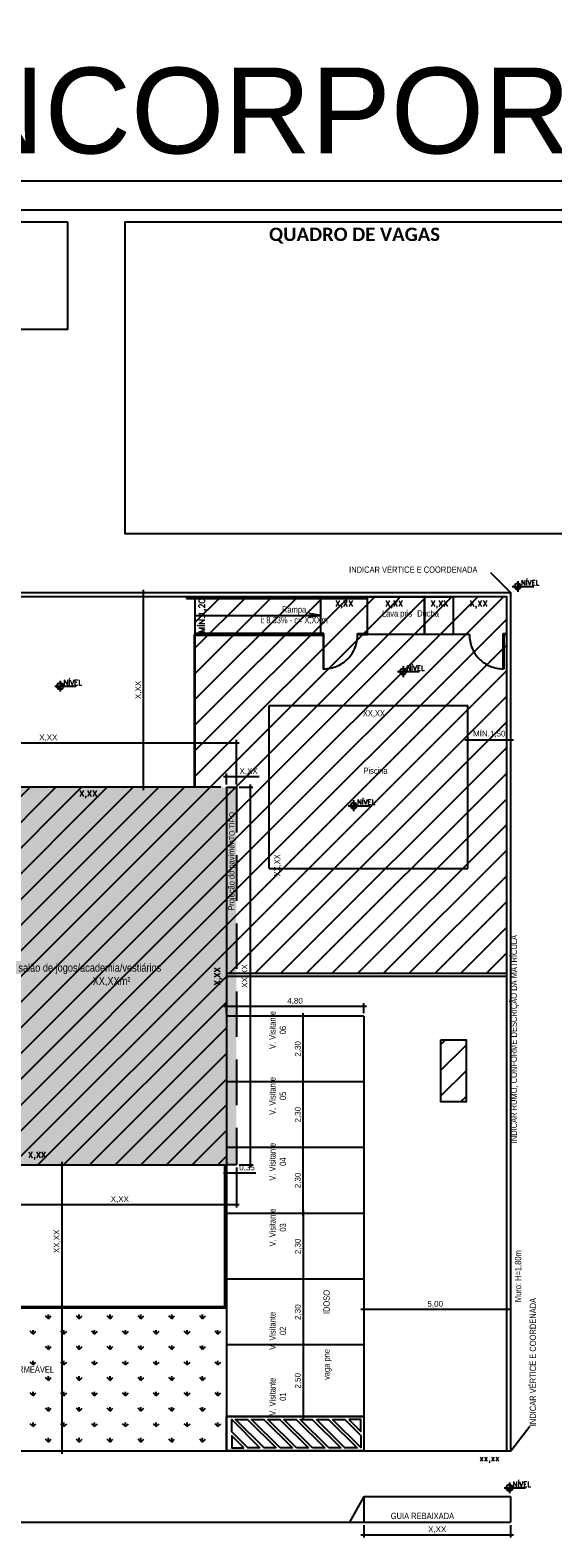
# Model space of a CAD drawing. Header units: millimetres. Extents: x -111 to 66, y -121 to 191.
# Tile 28 of 43: x -31 to -12, y 39 to 92. Entities that reach past the tile are written whole.
import ezdxf
from ezdxf.enums import TextEntityAlignment as Align

# ---------------------------------------------------------------- set-up
doc = ezdxf.new("R2010")
doc.units = ezdxf.units.MM
doc.linetypes.add('HIDDEN2', pattern=[4.7625, 3.175, -1.5875])
for name, color, linetype in [('1', 1, 'Continuous'), ('2', 2, 'Continuous'), ('_CONSTR_PRINC', 5, 'Continuous'), ('_COTAS_EXT', 1, 'Continuous'), ('AR-HTC', 10, 'Continuous'), ('Texto', 1, 'Continuous')]:
    doc.layers.add(name, color=color, linetype=linetype)
doc.styles.add('Arial', font='arial.ttf')
doc.styles.add('ROMANS', font='romans')
doc.styles.get("Standard").update_dxf_attribs({"font": 'txt.shx'})
doc.styles.add('Technic', font='techl___.ttf')
doc.dimstyles.new('_LINHA CHAMADA', dxfattribs={"dimtxt": 0.2, "dimasz": 0.06, "dimexe": 0.1, "dimexo": 0.1, "dimgap": 0.05, "dimtad": 1, "dimzin": 1, "dimtxsty": 'Arial', "dimblk": 'OBLIQUE', "dimcen": 2.5, "dimdle": 0.1, "dimclrd": 256, "dimclre": 256, "dimclrt": 2, "dimadec": 0, "dimazin": 0, "dimtfac": 1, "dimtmove": 0, "dimatfit": 3, "dimfxl": 1, "dimarcsym": 0})
doc.dimstyles.new('SEM LINHA CHAMADA', dxfattribs={"dimtxt": 0.21, "dimasz": 0.06, "dimexe": 0.05, "dimexo": 0.05, "dimgap": 0.01, "dimtad": 1, "dimzin": 1, "dimtxsty": 'Standard', "dimblk": 'OBLIQUE', "dimcen": 2.5, "dimdle": 0.05, "dimse1": 1, "dimse2": 1, "dimsd1": 1, "dimsd2": 1, "dimclrd": 256, "dimclre": 256, "dimclrt": 2, "dimadec": 0, "dimazin": 0, "dimtfac": 1, "dimtmove": 0, "dimatfit": 3, "dimfxl": 1, "dimarcsym": 0})
pattern_1 = [(45, (-658.7846, -471.87175), (-0.4490128, 0.4490128), [])]

# ---------------------------------------------------------------- blocks, each defined once
blk = doc.blocks.new('*D88')
at = {"layer": 'Defpoints', "color": 0}
for p in [(-59.568, 72.405), (-13.678, 72.495), (-13.678, 72.405)]:
    blk.add_point(p, dxfattribs=at)
at = {"layer": '_COTAS_EXT', "color": 2, "insert": (-59.025, 72.628), "char_height": 0.21, "attachment_point": 5}
blk.add_mtext('XX,XX', dxfattribs=at)
blk = doc.blocks.new('_OBLIQUE')
at = {"color": 0, "linetype": 'ByBlock'}
blk.add_line((-0.5, -0.5), (0.5, 0.5), dxfattribs=at)
blk = doc.blocks.new('*D90')
at = {"layer": 'Defpoints', "color": 0}
for p in [(-59.716, 42.39), (-13.829, 42.39), (-59.716, 41.965)]:
    blk.add_point(p, dxfattribs=at)
at = {"layer": '_COTAS_EXT', "color": 2, "insert": (-14.574, 42.097), "char_height": 0.21, "attachment_point": 5}
blk.add_mtext('xx,xx', dxfattribs=at)
blk = doc.blocks.new('*D96')
at = {"layer": '_COTAS_EXT', "lineweight": -2}
for p, q in [((-18.966, 39.79), (-18.966, 39.358)), ((-13.829, 39.79), (-13.829, 39.358)), ((-19.066, 39.458), (-13.729, 39.458))]:
    blk.add_line(p, q, dxfattribs=at)
at = {"layer": 'Defpoints', "color": 0}
for p in [(-18.966, 39.89), (-13.829, 39.89), (-13.829, 39.458)]:
    blk.add_point(p, dxfattribs=at)
at = {"layer": '_COTAS_EXT', "lineweight": -2, "xscale": 0.06, "yscale": 0.06, "zscale": 0.06, "rotation": 180}
blk.add_blockref('_OBLIQUE', (-18.966, 39.458), dxfattribs=at)
at = {"layer": '_COTAS_EXT', "lineweight": -2, "xscale": 0.06, "yscale": 0.06, "zscale": 0.06}
blk.add_blockref('_OBLIQUE', (-13.829, 39.458), dxfattribs=at)
at = {"layer": '_COTAS_EXT', "color": 2, "insert": (-16.397, 39.628), "char_height": 0.2, "attachment_point": 5, "style": 'Arial'}
blk.add_mtext('X,XX', dxfattribs=at)
blk = doc.blocks.new('*D108')
at = {"layer": '_COTAS_EXT', "lineweight": -2}
for p, q in [((-29.605, 52.39), (-29.615, 52.39)), ((-29.515, 52.49), (-29.515, 42.29)), ((-29.605, 42.39), (-29.615, 42.39))]:
    blk.add_line(p, q, dxfattribs=at)
at = {"layer": 'Defpoints', "color": 0}
for p in [(-29.505, 52.39), (-29.515, 42.39), (-29.505, 42.39)]:
    blk.add_point(p, dxfattribs=at)
at = {"layer": '_COTAS_EXT', "lineweight": -2, "xscale": 0.06, "yscale": 0.06, "zscale": 0.06}
for p, rotation in [((-29.515, 52.39), 90), ((-29.515, 42.39), 270)]:
    blk.add_blockref('_OBLIQUE', p, dxfattribs=dict(at, rotation=rotation))
at = {"layer": '_COTAS_EXT', "color": 2, "insert": (-29.684, 49.712), "char_height": 0.2, "attachment_point": 5, "rotation": 90, "style": 'Arial'}
blk.add_mtext('XX,XX', dxfattribs=at)
blk = doc.blocks.new('*D109')
at = {"layer": '_COTAS_EXT', "lineweight": -2}
for p, q in [((-26.766, 72.39), (-26.766, 72.39)), ((-26.666, 65.49), (-26.666, 72.49)), ((-26.766, 65.59), (-26.766, 65.59))]:
    blk.add_line(p, q, dxfattribs=at)
at = {"layer": 'Defpoints', "color": 0}
for p in [(-26.666, 72.39), (-26.666, 72.39), (-26.666, 65.59)]:
    blk.add_point(p, dxfattribs=at)
at = {"layer": '_COTAS_EXT', "lineweight": -2, "xscale": 0.06, "yscale": 0.06, "zscale": 0.06}
for p, rotation in [((-26.666, 72.39), 90), ((-26.666, 65.59), 270)]:
    blk.add_blockref('_OBLIQUE', p, dxfattribs=dict(at, rotation=rotation))
at = {"layer": '_COTAS_EXT', "color": 2, "insert": (-26.835, 68.99), "char_height": 0.2, "attachment_point": 5, "rotation": 90, "style": 'Arial'}
blk.add_mtext('X,XX', dxfattribs=at)
blk = doc.blocks.new('*D114')
at = {"layer": '_COTAS_EXT', "lineweight": -2}
for p, q in [((-31.466, 66.59), (-31.009, 66.59)), ((-31.109, 66.69), (-31.109, 65.49)), ((-28.716, 65.59), (-31.209, 65.59))]:
    blk.add_line(p, q, dxfattribs=at)
at = {"layer": 'Defpoints', "color": 0}
for p in [(-31.566, 66.59), (-31.109, 65.59), (-28.616, 65.59)]:
    blk.add_point(p, dxfattribs=at)
at = {"layer": '_COTAS_EXT', "lineweight": -2, "xscale": 0.06, "yscale": 0.06, "zscale": 0.06}
for p, rotation in [((-31.109, 66.59), 90), ((-31.109, 65.59), 270)]:
    blk.add_blockref('_OBLIQUE', p, dxfattribs=dict(at, rotation=rotation))
at = {"layer": '_COTAS_EXT', "color": 2, "insert": (-31.279, 66.09), "char_height": 0.2, "attachment_point": 5, "rotation": 90, "style": 'Arial'}
blk.add_mtext('X,XX', dxfattribs=at)
blk = doc.blocks.new('*X99')
at = {"color": 0}
for p, q in [((0, 0.088), (0.011, 0.099)), ((0, 0.071), (0.026, 0.097)), ((0, 0.053), (0.039, 0.092)), ((0, 0.035), (0.051, 0.086)), ((0, 0.018), (0.061, 0.079)), ((0, 0), (0.071, 0.071)), ((0.018, 0), (0.079, 0.061)), ((0.035, 0), (0.086, 0.051)), ((0.053, 0), (0.092, 0.039)), ((0.071, 0), (0.097, 0.026)), ((0.088, 0), (0.099, 0.011)), ((-0.099, -0.011), (-0.088, 0)), ((-0.097, -0.026), (-0.071, 0)), ((-0.092, -0.039), (-0.053, 0)), ((-0.086, -0.051), (-0.035, 0)), ((-0.079, -0.061), (-0.018, 0)), ((-0.071, -0.071), (0, 0)), ((-0.061, -0.079), (0, -0.018)), ((-0.051, -0.086), (0, -0.035)), ((-0.039, -0.092), (0, -0.053)), ((-0.026, -0.097), (0, -0.071)), ((-0.011, -0.099), (0, -0.088))]:
    blk.add_line(p, q, dxfattribs=at)
blk = doc.blocks.new('NIV-PL')
for p, q in [((-0.25, 0), (0.75, 0)), ((0, 0.25), (0, -0.25))]:
    blk.add_line(p, q)
blk.add_circle((0, 0), 0.15)
at = {"color": 2, "xscale": 1.5, "yscale": 1.5, "zscale": 1.5}
blk.add_blockref('*X99', (0, 0), dxfattribs=at)
at = {"color": 2, "style": 'ROMANS'}
blk.add_attdef('NIVEL', (0.15, 0.05), '', height=0.15, dxfattribs=at)
blk = doc.blocks.new('*D120')
at = {"layer": '_COTAS_EXT', "lineweight": -2}
for p, q in [((-23.416, 52.29), (-23.416, 50.902)), ((-31.566, 51.29), (-31.566, 50.902)), ((-31.666, 51.002), (-23.316, 51.002))]:
    blk.add_line(p, q, dxfattribs=at)
at = {"layer": 'Defpoints', "color": 0}
for p in [(-23.416, 52.39), (-31.566, 51.39), (-23.416, 51.002)]:
    blk.add_point(p, dxfattribs=at)
at = {"layer": '_COTAS_EXT', "lineweight": -2, "xscale": 0.06, "yscale": 0.06, "zscale": 0.06, "rotation": 180}
blk.add_blockref('_OBLIQUE', (-31.566, 51.002), dxfattribs=at)
at = {"layer": '_COTAS_EXT', "lineweight": -2, "xscale": 0.06, "yscale": 0.06, "zscale": 0.06}
blk.add_blockref('_OBLIQUE', (-23.416, 51.002), dxfattribs=at)
at = {"layer": '_COTAS_EXT', "color": 2, "insert": (-27.491, 51.172), "char_height": 0.2, "attachment_point": 5, "style": 'Arial'}
blk.add_mtext('X,XX', dxfattribs=at)
blk = doc.blocks.new('*D121')
at = {"layer": '_COTAS_EXT', "lineweight": -2}
for p, q in [((-15.426, 67.251), (-13.726, 67.251)), ((-15.326, 67.351), (-15.326, 67.351)), ((-13.826, 67.351), (-13.826, 67.351))]:
    blk.add_line(p, q, dxfattribs=at)
at = {"layer": 'Defpoints', "color": 0}
for p in [(-15.326, 67.251), (-13.826, 67.251), (-13.826, 67.251)]:
    blk.add_point(p, dxfattribs=at)
at = {"layer": '_COTAS_EXT', "lineweight": -2, "xscale": 0.06, "yscale": 0.06, "zscale": 0.06, "rotation": 180}
blk.add_blockref('_OBLIQUE', (-15.326, 67.251), dxfattribs=at)
at = {"layer": '_COTAS_EXT', "lineweight": -2, "xscale": 0.06, "yscale": 0.06, "zscale": 0.06}
blk.add_blockref('_OBLIQUE', (-13.826, 67.251), dxfattribs=at)
at = {"layer": '_COTAS_EXT', "color": 2, "insert": (-14.576, 67.445), "char_height": 0.2, "attachment_point": 5, "style": 'Arial'}
blk.add_mtext('MÍN.1,50', dxfattribs=at)
blk = doc.blocks.new('*D151')
at = {"layer": 'Defpoints', "color": 0}
for p in [(-24.866, 72.25), (-24.866, 70.93), (-24.459, 70.93)]:
    blk.add_point(p, dxfattribs=at)
at = {"layer": '_COTAS_EXT', "color": 2, "insert": (-24.591, 71.59), "char_height": 0.21, "attachment_point": 5, "rotation": 90}
blk.add_mtext('MÍN.1,20', dxfattribs=at)
blk = doc.blocks.new('*D152')
at = {"layer": 'Defpoints', "color": 0}
for p in [(-20.466, 72.25), (-18.836, 72.25), (-20.466, 71.845)]:
    blk.add_point(p, dxfattribs=at)
at = {"layer": '_COTAS_EXT', "color": 2, "insert": (-19.651, 71.978), "char_height": 0.21, "attachment_point": 5}
blk.add_mtext('X,XX', dxfattribs=at)
blk = doc.blocks.new('*D174')
at = {"layer": '_COTAS_EXT', "lineweight": -2}
for p, q in [((-36.666, 67.145), (-23.316, 67.145)), ((-36.566, 66.69), (-36.566, 67.245)), ((-23.416, 65.69), (-23.416, 67.245))]:
    blk.add_line(p, q, dxfattribs=at)
at = {"layer": 'Defpoints', "color": 0}
for p in [(-23.416, 67.145), (-36.566, 66.59), (-23.416, 65.59)]:
    blk.add_point(p, dxfattribs=at)
at = {"layer": '_COTAS_EXT', "lineweight": -2, "xscale": 0.06, "yscale": 0.06, "zscale": 0.06, "rotation": 180}
blk.add_blockref('_OBLIQUE', (-36.566, 67.145), dxfattribs=at)
at = {"layer": '_COTAS_EXT', "lineweight": -2, "xscale": 0.06, "yscale": 0.06, "zscale": 0.06}
blk.add_blockref('_OBLIQUE', (-23.416, 67.145), dxfattribs=at)
at = {"layer": '_COTAS_EXT', "color": 2, "insert": (-29.991, 67.315), "char_height": 0.2, "attachment_point": 5, "style": 'Arial'}
blk.add_mtext('X,XX', dxfattribs=at)
blk = doc.blocks.new('*D186')
at = {"layer": '_COTAS_EXT', "lineweight": -2}
for p, q in [((-23.866, 65.967), (-23.416, 65.967)), ((-23.766, 65.69), (-23.766, 66.067)), ((-23.416, 65.69), (-23.416, 66.067)), ((-23.416, 65.967), (-22.622, 65.967))]:
    blk.add_line(p, q, dxfattribs=at)
at = {"layer": 'Defpoints', "color": 0}
for p in [(-23.416, 65.967), (-23.766, 65.59), (-23.416, 65.59)]:
    blk.add_point(p, dxfattribs=at)
at = {"layer": '_COTAS_EXT', "lineweight": -2, "xscale": 0.06, "yscale": 0.06, "zscale": 0.06, "rotation": 180}
blk.add_blockref('_OBLIQUE', (-23.766, 65.967), dxfattribs=at)
at = {"layer": '_COTAS_EXT', "lineweight": -2, "xscale": 0.06, "yscale": 0.06, "zscale": 0.06}
blk.add_blockref('_OBLIQUE', (-23.416, 65.967), dxfattribs=at)
at = {"layer": '_COTAS_EXT', "color": 2, "insert": (-22.989, 66.136), "char_height": 0.2, "attachment_point": 5, "style": 'Arial'}
blk.add_mtext('X,XX', dxfattribs=at)
blk = doc.blocks.new('*D189')
at = {"layer": '_COTAS_EXT', "lineweight": -2}
for p, q in [((-23.766, 52.29), (-23.766, 52.007)), ((-23.416, 52.29), (-23.416, 52.007)), ((-23.866, 52.107), (-23.416, 52.107)), ((-23.416, 52.107), (-22.735, 52.107))]:
    blk.add_line(p, q, dxfattribs=at)
at = {"layer": 'Defpoints', "color": 0}
for p in [(-23.766, 52.39), (-23.416, 52.39), (-23.416, 52.107)]:
    blk.add_point(p, dxfattribs=at)
at = {"layer": '_COTAS_EXT', "lineweight": -2, "xscale": 0.06, "yscale": 0.06, "zscale": 0.06, "rotation": 180}
blk.add_blockref('_OBLIQUE', (-23.766, 52.107), dxfattribs=at)
at = {"layer": '_COTAS_EXT', "lineweight": -2, "xscale": 0.06, "yscale": 0.06, "zscale": 0.06}
blk.add_blockref('_OBLIQUE', (-23.416, 52.107), dxfattribs=at)
at = {"layer": '_COTAS_EXT', "color": 2, "insert": (-23.045, 52.277), "char_height": 0.2, "attachment_point": 5, "style": 'Arial'}
blk.add_mtext('0,35', dxfattribs=at)
blk = doc.blocks.new('*D209')
at = {"layer": '_COTAS_EXT', "lineweight": -2}
for p, q in [((-21.183, 52.994), (-21.183, 52.994)), ((-21.083, 50.59), (-21.083, 53.094)), ((-21.183, 50.69), (-21.183, 50.69))]:
    blk.add_line(p, q, dxfattribs=at)
at = {"layer": 'Defpoints', "color": 0}
for p in [(-21.083, 52.994), (-21.083, 52.994), (-21.083, 50.69)]:
    blk.add_point(p, dxfattribs=at)
at = {"layer": '_COTAS_EXT', "lineweight": -2, "xscale": 0.06, "yscale": 0.06, "zscale": 0.06}
for p, rotation in [((-21.083, 52.994), 90), ((-21.083, 50.69), 270)]:
    blk.add_blockref('_OBLIQUE', p, dxfattribs=dict(at, rotation=rotation))
at = {"layer": '_COTAS_EXT', "color": 2, "insert": (-21.253, 51.842), "char_height": 0.2, "attachment_point": 5, "rotation": 90, "style": 'Arial'}
blk.add_mtext('2,30', dxfattribs=at)
blk = doc.blocks.new('faixa')
for points in [[(2428.635, 849.645), (2429.835, 849.645), (2429.835, 844.845), (2428.635, 844.845)], [(2428.735, 848.555), (2428.735, 848.98), (2429.301, 849.545), (2429.725, 849.545)], [(2428.735, 847.99), (2428.735, 848.414), (2429.735, 849.414), (2429.735, 848.99)], [(2429.735, 846.586), (2429.735, 846.161), (2428.735, 845.161), (2428.735, 845.586)], [(2429.735, 846.02), (2429.735, 845.596), (2429.169, 845.03), (2428.745, 845.03)]]:
    blk.add_lwpolyline(points, close=True)
for points in [[(2428.737, 849.121), (2429.162, 849.545), (2428.737, 849.545), (2428.737, 849.121)], [(2429.735, 848.424), (2428.735, 847.424), (2428.735, 847.848), (2429.735, 848.848), (2429.735, 848.424)], [(2429.735, 847.858), (2428.735, 846.858), (2428.735, 847.283), (2429.735, 848.283), (2429.735, 847.858)], [(2429.735, 847.293), (2428.735, 846.293), (2428.735, 846.717), (2429.735, 847.717), (2429.735, 847.293)], [(2429.735, 846.727), (2428.735, 845.727), (2428.735, 846.151), (2429.735, 847.151), (2429.735, 846.727)], [(2429.735, 845.454), (2429.311, 845.03), (2429.735, 845.03), (2429.735, 845.454)]]:
    blk.add_lwpolyline(points)
blk = doc.blocks.new('*D211')
at = {"layer": '_COTAS_EXT', "lineweight": -2}
for p, q in [((-21.083, 52.89), (-21.083, 55.394)), ((-21.183, 55.294), (-21.183, 55.294)), ((-21.183, 52.99), (-21.183, 52.99))]:
    blk.add_line(p, q, dxfattribs=at)
at = {"layer": 'Defpoints', "color": 0}
for p in [(-21.083, 55.294), (-21.083, 55.294), (-21.083, 52.99)]:
    blk.add_point(p, dxfattribs=at)
at = {"layer": '_COTAS_EXT', "lineweight": -2, "xscale": 0.06, "yscale": 0.06, "zscale": 0.06}
for p, rotation in [((-21.083, 55.294), 90), ((-21.083, 52.99), 270)]:
    blk.add_blockref('_OBLIQUE', p, dxfattribs=dict(at, rotation=rotation))
at = {"layer": '_COTAS_EXT', "color": 2, "insert": (-21.253, 54.142), "char_height": 0.2, "attachment_point": 5, "rotation": 90, "style": 'Arial'}
blk.add_mtext('2,30', dxfattribs=at)
blk = doc.blocks.new('*D212')
at = {"layer": '_COTAS_EXT', "lineweight": -2}
for p, q in [((-21.083, 50.79), (-21.083, 48.287)), ((-20.983, 50.69), (-20.983, 50.69)), ((-20.983, 48.387), (-20.983, 48.387))]:
    blk.add_line(p, q, dxfattribs=at)
at = {"layer": 'Defpoints', "color": 0}
for p in [(-21.083, 50.69), (-21.083, 48.387), (-21.083, 48.387)]:
    blk.add_point(p, dxfattribs=at)
at = {"layer": '_COTAS_EXT', "lineweight": -2, "xscale": 0.06, "yscale": 0.06, "zscale": 0.06}
for p, rotation in [((-21.083, 50.69), 90), ((-21.083, 48.387), 270)]:
    blk.add_blockref('_OBLIQUE', p, dxfattribs=dict(at, rotation=rotation))
at = {"layer": '_COTAS_EXT', "color": 2, "insert": (-21.253, 49.538), "char_height": 0.2, "attachment_point": 5, "rotation": 90, "style": 'Arial'}
blk.add_mtext('2,30', dxfattribs=at)
blk = doc.blocks.new('*D213')
at = {"layer": '_COTAS_EXT', "lineweight": -2}
for p, q in [((-21.083, 48.49), (-21.083, 45.987)), ((-20.983, 48.39), (-20.983, 48.39)), ((-20.983, 46.087), (-20.983, 46.087))]:
    blk.add_line(p, q, dxfattribs=at)
at = {"layer": 'Defpoints', "color": 0}
for p in [(-21.083, 48.39), (-21.083, 46.087), (-21.083, 46.087)]:
    blk.add_point(p, dxfattribs=at)
at = {"layer": '_COTAS_EXT', "lineweight": -2, "xscale": 0.06, "yscale": 0.06, "zscale": 0.06}
for p, rotation in [((-21.083, 48.39), 90), ((-21.083, 46.087), 270)]:
    blk.add_blockref('_OBLIQUE', p, dxfattribs=dict(at, rotation=rotation))
at = {"layer": '_COTAS_EXT', "color": 2, "insert": (-21.253, 47.238), "char_height": 0.2, "attachment_point": 5, "rotation": 90, "style": 'Arial'}
blk.add_mtext('2,30', dxfattribs=at)
blk = doc.blocks.new('*D240')
at = {"layer": '_COTAS_EXT', "lineweight": -2}
for p, q in [((-21.183, 57.594), (-21.183, 57.594)), ((-21.083, 55.19), (-21.083, 57.694)), ((-21.183, 55.29), (-21.183, 55.29))]:
    blk.add_line(p, q, dxfattribs=at)
at = {"layer": 'Defpoints', "color": 0}
for p in [(-21.083, 57.594), (-21.083, 57.594), (-21.083, 55.29)]:
    blk.add_point(p, dxfattribs=at)
at = {"layer": '_COTAS_EXT', "lineweight": -2, "xscale": 0.06, "yscale": 0.06, "zscale": 0.06}
for p, rotation in [((-21.083, 57.594), 90), ((-21.083, 55.29), 270)]:
    blk.add_blockref('_OBLIQUE', p, dxfattribs=dict(at, rotation=rotation))
at = {"layer": '_COTAS_EXT', "color": 2, "insert": (-21.253, 56.442), "char_height": 0.2, "attachment_point": 5, "rotation": 90, "style": 'Arial'}
blk.add_mtext('2,30', dxfattribs=at)
blk = doc.blocks.new('*D241')
at = {"layer": '_COTAS_EXT', "lineweight": -2}
for p, q in [((-21.183, 46.087), (-21.183, 46.087)), ((-21.083, 46.187), (-21.083, 43.49)), ((-21.183, 43.59), (-21.183, 43.59))]:
    blk.add_line(p, q, dxfattribs=at)
at = {"layer": 'Defpoints', "color": 0}
for p in [(-21.083, 46.087), (-21.083, 43.59), (-21.083, 43.59)]:
    blk.add_point(p, dxfattribs=at)
at = {"layer": '_COTAS_EXT', "lineweight": -2, "xscale": 0.06, "yscale": 0.06, "zscale": 0.06}
for p, rotation in [((-21.083, 46.087), 89.9999999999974), ((-21.083, 43.59), 269.9999999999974)]:
    blk.add_blockref('_OBLIQUE', p, dxfattribs=dict(at, rotation=rotation))
at = {"layer": '_COTAS_EXT', "color": 2, "insert": (-21.253, 44.838), "char_height": 0.2, "attachment_point": 5, "rotation": 90, "style": 'Arial'}
blk.add_mtext('2,50', dxfattribs=at)
blk = doc.blocks.new('*D242')
at = {"layer": '_COTAS_EXT', "lineweight": -2}
for p, q in [((-23.766, 57.69), (-23.766, 58.036)), ((-18.966, 57.69), (-18.966, 58.036)), ((-23.866, 57.936), (-18.866, 57.936))]:
    blk.add_line(p, q, dxfattribs=at)
at = {"layer": 'Defpoints', "color": 0}
for p in [(-23.766, 57.59), (-18.966, 57.936), (-18.966, 57.59)]:
    blk.add_point(p, dxfattribs=at)
at = {"layer": '_COTAS_EXT', "lineweight": -2, "xscale": 0.06, "yscale": 0.06, "zscale": 0.06, "rotation": 180}
blk.add_blockref('_OBLIQUE', (-23.766, 57.936), dxfattribs=at)
at = {"layer": '_COTAS_EXT', "lineweight": -2, "xscale": 0.06, "yscale": 0.06, "zscale": 0.06}
blk.add_blockref('_OBLIQUE', (-18.966, 57.936), dxfattribs=at)
at = {"layer": '_COTAS_EXT', "color": 2, "insert": (-21.366, 58.106), "char_height": 0.2, "attachment_point": 5, "style": 'Arial'}
blk.add_mtext('4,80', dxfattribs=at)
blk = doc.blocks.new('*D243')
at = {"layer": 'Defpoints', "color": 0}
for p in [(-18.719, 72.25), (-17.089, 72.25), (-18.719, 71.845)]:
    blk.add_point(p, dxfattribs=at)
at = {"layer": '_COTAS_EXT', "color": 2, "insert": (-17.904, 71.978), "char_height": 0.21, "attachment_point": 5}
blk.add_mtext('X,XX', dxfattribs=at)
blk = doc.blocks.new('*D244')
at = {"layer": 'Defpoints', "color": 0}
for p in [(-17.138, 72.25), (-15.508, 72.25), (-17.138, 71.845)]:
    blk.add_point(p, dxfattribs=at)
at = {"layer": '_COTAS_EXT', "color": 2, "insert": (-16.323, 71.978), "char_height": 0.21, "attachment_point": 5}
blk.add_mtext('X,XX', dxfattribs=at)
blk = doc.blocks.new('*D245')
at = {"layer": 'Defpoints', "color": 0}
for p in [(-15.767, 72.25), (-14.137, 72.25), (-15.767, 71.845)]:
    blk.add_point(p, dxfattribs=at)
at = {"layer": '_COTAS_EXT', "color": 2, "insert": (-14.952, 71.978), "char_height": 0.21, "attachment_point": 5}
blk.add_mtext('X,XX', dxfattribs=at)
blk = doc.blocks.new('*D247')
at = {"layer": '_COTAS_EXT', "lineweight": -2}
for p, q in [((-23.316, 65.59), (-22.84, 65.59)), ((-22.94, 65.69), (-22.94, 52.29)), ((-23.316, 52.39), (-22.84, 52.39))]:
    blk.add_line(p, q, dxfattribs=at)
at = {"layer": 'Defpoints', "color": 0}
for p in [(-23.416, 65.59), (-23.416, 52.39), (-22.94, 52.39)]:
    blk.add_point(p, dxfattribs=at)
at = {"layer": '_COTAS_EXT', "lineweight": -2, "xscale": 0.06, "yscale": 0.06, "zscale": 0.06}
for p, rotation in [((-22.94, 65.59), 90), ((-22.94, 52.39), 270)]:
    blk.add_blockref('_OBLIQUE', p, dxfattribs=dict(at, rotation=rotation))
at = {"layer": '_COTAS_EXT', "color": 2, "insert": (-23.11, 58.99), "char_height": 0.2, "attachment_point": 5, "rotation": 90, "style": 'Arial'}
blk.add_mtext('XX,XX', dxfattribs=at)
blk = doc.blocks.new('*D329')
at = {"layer": 'Defpoints', "color": 0}
for p in [(-23.922, 61.934), (-23.922, 56.184), (-23.922, 56.184)]:
    blk.add_point(p, dxfattribs=at)
at = {"layer": '_COTAS_EXT', "color": 2, "insert": (-24.054, 58.984), "char_height": 0.21, "attachment_point": 5, "rotation": 90}
blk.add_mtext('X,XX', dxfattribs=at)
blk = doc.blocks.new('*D332')
at = {"layer": 'Defpoints', "color": 0}
for p in [(-32.669, 65.141), (-24.519, 65.203), (-24.519, 65.141)]:
    blk.add_point(p, dxfattribs=at)
at = {"layer": '_COTAS_EXT', "color": 2, "insert": (-28.598, 65.335), "char_height": 0.21, "attachment_point": 5}
blk.add_mtext('X,XX', dxfattribs=at)
blk = doc.blocks.new('*D338')
at = {"layer": 'Defpoints', "color": 0}
for p in [(-34.457, 52.513), (-26.307, 52.575), (-26.307, 52.513)]:
    blk.add_point(p, dxfattribs=at)
at = {"layer": '_COTAS_EXT', "color": 2, "insert": (-30.387, 52.707), "char_height": 0.21, "attachment_point": 5}
blk.add_mtext('X,XX', dxfattribs=at)
blk = doc.blocks.new('*D387')
at = {"layer": '_COTAS_EXT', "lineweight": -2}
for p, q in [((-18.966, 47.441), (-18.966, 47.441)), ((-13.966, 47.441), (-13.966, 47.441)), ((-19.066, 47.341), (-13.866, 47.341))]:
    blk.add_line(p, q, dxfattribs=at)
at = {"layer": 'Defpoints', "color": 0}
for p in [(-18.966, 47.341), (-13.966, 47.341), (-13.966, 47.341)]:
    blk.add_point(p, dxfattribs=at)
at = {"layer": '_COTAS_EXT', "lineweight": -2, "xscale": 0.06, "yscale": 0.06, "zscale": 0.06, "rotation": 180}
blk.add_blockref('_OBLIQUE', (-18.966, 47.341), dxfattribs=at)
at = {"layer": '_COTAS_EXT', "lineweight": -2, "xscale": 0.06, "yscale": 0.06, "zscale": 0.06}
blk.add_blockref('_OBLIQUE', (-13.966, 47.341), dxfattribs=at)
at = {"layer": '_COTAS_EXT', "color": 2, "insert": (-16.466, 47.511), "char_height": 0.2, "attachment_point": 5, "style": 'Arial'}
blk.add_mtext('5,00', dxfattribs=at)

msp = doc.modelspace()

# ---------------------------------------------------------------- hatches: boundary and pattern name
at = {"layer": 'AR-HTC'}
h = msp.add_hatch(dxfattribs=at)
h.set_pattern_fill('ANSI31', color=1, scale=0.2)
h.set_pattern_definition(pattern_1)
h.paths.add_polyline_path([(-13.9655, 72.2501), (-24.8655, 72.2501), (-24.8655, 65.5901), (-23.7655, 65.5901), (-23.7655, 59.0845), (-23.4155, 59.0845), (-13.9655, 59.0845)])
h = msp.add_hatch(color=21, dxfattribs=at)
h.dxf.hatch_style = 1
h.paths.add_polyline_path([(-23.4155, 65.5901), (-31.5655, 65.5901), (-31.5655, 66.5901), (-36.5655, 66.5901), (-36.5655, 65.5901), (-39.5655, 65.5901), (-39.5655, 66.5901), (-44.5655, 66.5901), (-44.5655, 65.5901), (-52.7155, 65.5901), (-52.7155, 52.3901), (-23.4155, 52.3901)])
h = msp.add_hatch(dxfattribs=at)
h.set_pattern_fill('ANSI31', color=1, scale=0.2)
h.set_pattern_definition(pattern_1)
h.paths.add_polyline_path([(-33.3655, 58.4901), (-36.5655, 58.4901), (-36.5655, 52.3901), (-23.7655, 52.3901), (-23.7655, 65.5901), (-33.3655, 65.5901)])
h = msp.add_hatch(dxfattribs=at)
h.set_pattern_fill('ANSI31', color=1, scale=0.2)
h.set_pattern_definition(pattern_1)
h.paths.add_polyline_path([(-15.3882, 56.7577), (-16.2717, 56.7577), (-16.2717, 54.5908), (-15.3882, 54.5908)])
h = msp.add_hatch(dxfattribs=at)
h.set_pattern_fill('GRASS', color=1, scale=0.03, style=0)
h.set_pattern_definition([(90, (-658.7846, -471.87175), (-0.53881537, 0.53881537), [0.142875, -0.9347557]), (45, (-658.7846, -471.87175), (-0.5388154, 0.5388154), [0.142875, -0.619125]), (135, (-658.7846, -471.87175), (-0.5388154, -0.5388154), [0.142875, -0.619125])])
h.paths.add_polyline_path([(-23.7655, 47.3901), (-37.829, 47.3901), (-37.829, 43.5901), (-37.829, 42.3901), (-23.7655, 42.3901)])
h.paths.add_polyline_path([(-32.3155, 44.9485), (-28.9614, 44.9485), (-28.9614, 45.4014), (-32.3155, 45.4014)], flags=24)

# ---------------------------------------------------------------- linework, layer by layer
at = {"color": 1}
msp.add_lwpolyline([(52.7129, 2.6747), (52.7129, 86.7747), (-66.1871, 86.7747), (-66.1871, 2.6747)], close=True, dxfattribs=at)
at = {"color": 5}
msp.add_lwpolyline([(-63.6871, 85.7747), (51.7129, 85.7747), (51.7129, 3.6747), (-63.6871, 3.6747)], close=True, dxfattribs=at)
at = {"layer": '1', "color": 1}
for p, q in [((-25.1655, 72.2201), (-25.1655, 72.1901)), ((-25.1655, 72.2201), (-18.8355, 72.2201)), ((-25.1655, 72.1901), (-18.8355, 72.1901)), ((-24.8955, 70.9301), (-24.8955, 65.5901)), ((-20.3555, 70.9301), (-24.8955, 70.9301)), ((-24.8655, 70.9601), (-24.8655, 69.4901)), ((-24.8655, 70.9001), (-22.5655, 70.9001)), ((-19.1855, 70.9601), (-18.8355, 70.9601)), ((-19.1855, 70.9301), (-19.1855, 70.9601)), ((-15.2656, 70.9301), (-19.1855, 70.9301)), ((-19.1855, 70.9301), (-18.8355, 70.9301)), ((-14.0956, 70.9601), (-13.9655, 70.9601)), ((-14.0956, 70.9301), (-14.0956, 70.9601)), ((-14.0956, 70.9301), (-13.9655, 70.9301))]:
    msp.add_line(p, q, dxfattribs=at)
at = {"layer": '1'}
for p, q in [((-24.8655, 72.2501), (-24.8655, 72.2201)), ((-24.8655, 72.1901), (-24.8655, 70.9601)), ((-23.7655, 57.5901), (-23.7655, 42.3901)), ((-18.9655, 57.5901), (-23.7655, 57.5901)), ((-18.9655, 57.5901), (-18.9655, 43.5901)), ((-18.9655, 55.2901), (-23.7655, 55.2901)), ((-18.9655, 52.9901), (-23.7655, 52.9901)), ((-18.9655, 50.6901), (-23.7655, 50.6901)), ((-18.9655, 50.6901), (-23.7655, 50.6901)), ((-18.9655, 48.3901), (-23.7655, 48.3901)), ((-18.9655, 46.0901), (-23.7655, 46.0901)), ((-18.9655, 43.5901), (-23.7655, 43.5901))]:
    msp.add_line(p, q, dxfattribs=at)
for points in [[(-20.4655, 72.2201), (-20.4655, 72.2501), (-20.4655, 72.2501)], [(-20.4655, 70.9601), (-20.4655, 72.1901)]]:
    msp.add_lwpolyline(points, dxfattribs=at)
at = {"layer": '1', "color": 1}
for points in [[(-20.3555, 70.9601), (-24.8655, 70.9601)], [(-22.5655, 70.9001), (-20.3555, 70.9001)], [(-20.3855, 70.9301), (-20.3855, 69.7301), (-20.3555, 69.7301), (-20.3555, 70.9301), (-20.3845, 70.9301)], [(-14.0656, 70.9301), (-14.0656, 69.7301), (-14.0956, 69.7301), (-14.0956, 70.9301), (-14.0666, 70.9301)]]:
    msp.add_lwpolyline(points, dxfattribs=at)
at = {"layer": '1', "linetype": 'HIDDEN2', "ltscale": 0.5}
msp.add_lwpolyline([(-23.7655, 65.5901), (-23.4155, 65.5901), (-23.4155, 52.3901), (-23.7655, 52.3901)], dxfattribs=at)
at = {"layer": '1', "color": 251, "linetype": 'HIDDEN2'}
for centre, start, end in [((-20.3555, 70.9005), 270, 1.45045), ((-14.0956, 70.9005), 178.54955, 270)]:
    msp.add_arc(centre, 1.1704, start, end, dxfattribs=at)
at = {"layer": '2'}
for p, q in [((-18.9655, 40.7901), (-19.4655, 39.8901)), ((-18.9655, 40.7901), (-13.829, 40.7901)), ((-18.9655, 40.7901), (-18.9655, 39.8901)), ((-13.829, 40.7901), (-13.829, 39.8901)), ((-59.9255, 39.8901), (-13.829, 39.8901))]:
    msp.add_line(p, q, dxfattribs=at)
at = {"layer": '_CONSTR_PRINC', "color": 1}
msp.add_line((-24.8655, 69.4901), (-24.8655, 65.5901), dxfattribs=at)
at = {"layer": '_CONSTR_PRINC'}
for p, q in [((-22.2655, 62.7441), (-22.2655, 68.4441)), ((-22.2655, 68.4441), (-15.3255, 68.4441)), ((-15.3255, 62.7441), (-15.3255, 68.4441)), ((-23.9655, 65.5901), (-35.1155, 65.5901)), ((-23.7655, 65.5901), (-23.7655, 52.3901)), ((-22.2655, 62.7441), (-15.3255, 62.7441)), ((-23.7655, 59.0845), (-13.9655, 59.0845)), ((-23.7655, 58.9845), (-13.9655, 58.9845)), ((-52.1655, 52.3901), (-23.7655, 52.3901)), ((-23.7655, 52.5401), (-23.7655, 52.3901)), ((-23.7655, 52.3901), (-23.7655, 47.3901)), ((-47.229, 47.3901), (-23.7655, 47.3901))]:
    msp.add_line(p, q, dxfattribs=at)
msp.add_lwpolyline([(-59.7155, 72.3901), (-59.7155, 42.3901), (-13.8255, 42.3901), (-13.8255, 72.3901)], close=True, dxfattribs=at)
for points in [[(-13.9655, 42.3901), (-13.9655, 72.2501), (-59.5755, 72.2501), (-59.5755, 60.4901)], [(-37.829, 47.4401), (-23.8155, 47.4401), (-23.8155, 52.3901)]]:
    msp.add_lwpolyline(points, dxfattribs=at)
at = {"layer": '_CONSTR_PRINC', "color": 1}
for points in [[(-16.8355, 72.2501), (-16.8355, 70.9301), (-18.8355, 70.9301), (-18.8355, 72.2501)], [(-15.8355, 72.2501), (-15.8355, 70.9301), (-16.8355, 70.9301), (-16.8355, 72.2501)]]:
    msp.add_lwpolyline(points, close=True, dxfattribs=at)
at = {"layer": '_COTAS_EXT'}
msp.add_line((-20.3555, 70.9001), (-20.3555, 70.9601), dxfattribs=at)
at = {"layer": 'AR-HTC', "color": 1}
msp.add_lwpolyline([(-16.2717, 56.7577), (-15.3882, 56.7577), (-15.3882, 54.5908), (-16.2717, 54.5908)], close=True, dxfattribs=at)
at = {"layer": 'Texto'}
for p, q in [((-13.8255, 72.3901), (-14.5164, 73.0815)), ((-24.8655, 71.5901), (-20.4655, 71.5901)), ((-24.8655, 71.5901), (-20.4655, 71.5901)), ((-20.4655, 71.5901), (-20.8883, 71.6573)), ((-20.4655, 71.5901), (-20.8883, 71.5229)), ((-13.8255, 42.3901), (-13.1621, 43.25))]:
    msp.add_line(p, q, dxfattribs=at)
for points in [[(-29.3111, 85.3495), (-44.8059, 85.3495), (-44.8059, 81.6027), (-29.3111, 81.6027)], [(-11.8162, 85.3495), (-27.3111, 85.3495), (-27.3111, 74.4567), (-11.8162, 74.4567)]]:
    msp.add_lwpolyline(points, close=True, dxfattribs=at)

# ---------------------------------------------------------------- block references
at = {"layer": '1', "rotation": 270}
msp.add_blockref('faixa', (-868.6109, 2472.225), dxfattribs=at)
at = {"layer": '_COTAS_EXT'}
ref = msp.add_blockref('NIV-PL', (-13.583, 72.611), dxfattribs=dict(at, xscale=0.75, yscale=0.75, zscale=0.75))
ref.add_attrib('NIVEL', 'NÍVEL', (-13.4705, 72.6485), dxfattribs={"layer": '0', "color": 2, "height": 0.18, "style": 'ROMANS'})
ref = msp.add_blockref('NIV-PL', (-17.5911, 69.6301), dxfattribs=dict(at, xscale=0.75, yscale=0.75, zscale=0.75))
ref.add_attrib('NIVEL', 'NÍVEL', (-17.4786, 69.6676), dxfattribs={"layer": '0', "color": 2, "height": 0.18, "style": 'ROMANS'})
ref = msp.add_blockref('NIV-PL', (-29.574, 69.1247), dxfattribs=dict(at, xscale=0.75, yscale=0.75, zscale=0.75))
ref.add_attrib('NIVEL', 'NÍVEL', (-29.4615, 69.1622), dxfattribs={"layer": '0', "color": 2, "height": 0.18, "style": 'ROMANS'})
ref = msp.add_blockref('NIV-PL', (-19.3176, 64.9442), dxfattribs=dict(at, xscale=0.75, yscale=0.75, zscale=0.75))
ref.add_attrib('NIVEL', 'NÍVEL', (-19.2051, 64.9817), dxfattribs={"layer": '0', "color": 2, "height": 0.18, "style": 'ROMANS'})
ref = msp.add_blockref('NIV-PL', (-13.8727, 41.0946), dxfattribs=dict(at, xscale=0.75, yscale=0.75, zscale=0.75))
ref.add_attrib('NIVEL', 'NÍVEL', (-13.7602, 41.1321), dxfattribs={"layer": '0', "color": 2, "height": 0.18, "style": 'ROMANS'})

# ---------------------------------------------------------------- texts
at = {"layer": '2', "style": 'Arial'}
msp.add_text('MODELO PARA INCORPORAÇÃO IMOBILIÁRIA', height=3, dxfattribs=at).set_placement((-19.8791, 89.1982), align=Align.MIDDLE)
at = {"layer": 'Texto', "insert": (-27.4223, 85.1523), "char_height": 0.5605, "attachment_point": 1, "style": 'ROMANS'}
msp.add_mtext_dynamic_manual_height_columns('\\pxr-1.1833qc;{\\H0.83332x;\\fCalibri|b1|i0|c0|p34;\\C2;QUADRO DE VAGAS}', width=15.359772, gutter_width=18.5445, heights=[41.236], dxfattribs=at).dxf.set("width", 15.606127)
at = {"layer": 'Texto', "style": 'Technic'}
for s, insert, char_height, attachment_point in [('INDICAR VÉRTICE E COORDENADA', (-19.4751, 73.306), 0.22, 1), ('\\pxqc;Rampa\\Pi: 8,33% - c= X,XXm', (-22.5753, 71.9108), 0.22, 1), ('\\pi-0.62768;Lava pés', (-17.2646, 71.776), 0.22, 3), ('\\pxqc;Ducha', (-16.3382, 71.776), 0.22, 3), ('XX,XX', (-18.9958, 68.2848), 0.22, 1), ('\\pxqc;Piscina', (-18.9766, 66.2778), 0.22, 1), ('\\pxi-7.8646,qc;salão de jogos/academia/vestiários\\P\\pi-2.4379;XX,XXm²', (-28.8351, 59.4221), 0.28, 1), ('ÁREA  PERMEÁVEL', (-32.2524, 45.346), 0.22, 1), ('GUIA REBAIXADA', (-18.0203, 40.2228), 0.22, 1)]:
    msp.add_mtext(s, dxfattribs=dict(at, insert=insert, char_height=char_height, attachment_point=attachment_point))
at = {"layer": 'Texto', "char_height": 0.22, "rotation": 90, "style": 'Technic'}
for s, insert, attachment_point in [('Projeção do pavimen{\\H0.81818x;TO TIPO} ', (-23.7029, 61.2721), 1), ('\\pxi-1.9445;XX,XX', (-22.1029, 62.9015), 1), ('INDICAR RUMO, CONFORME DESCRIÇÃO DA MATRÍCULA', (-13.8255, 53.1406), 1), ('\\pxqc;V. Visitante\\P06', (-22.2667, 56.4343), 1), ('\\pxqc;V. Visitante\\P05', (-22.2667, 54.1343), 1), ('\\pxqc;V. Visitante\\P04', (-22.2667, 51.8343), 1), ('\\pxqc;V. Visitante\\P03', (-22.2667, 49.5343), 1), ('Muro: H=1,80m', (-13.6805, 47.587), 1), ('\\pxqc;IDOSO', (-20.373, 47.1693), 1), ('INDICAR VÉRTICE E COORDENADA', (-13.1621, 43.25), 1), ('\\pxqc;V. Visitante\\P02', (-22.2667, 47.2459), 3), ('\\pxqc;vaga pne', (-20.373, 44.8693), 1), ('\\pxqc;V. Visitante\\P01', (-22.2667, 44.9459), 3)]:
    msp.add_mtext(s, dxfattribs=dict(at, insert=insert, attachment_point=attachment_point))

# ---------------------------------------------------------------- dimensions: what is measured, and where the dimension line sits
at = {"layer": '_COTAS_EXT'}
for base, p1, p2, text, picture, middle in [((-13.6781, 72.4953), (-59.5681, 72.4048), (-13.6781, 72.4048), 'XX,XX', '*D88', (-59.0248, 72.4953)), ((-24.519, 65.2029), (-32.669, 65.1412), (-24.519, 65.1412), 'X,XX', '*D332', (-28.5982, 65.2029)), ((-26.3073, 52.5745), (-34.4573, 52.5128), (-26.3073, 52.5128), 'X,XX', '*D338', (-30.3865, 52.5745)), ((-59.7155, 41.9647), (-13.829, 42.3901), (-59.7155, 42.3901), 'xx,xx', '*D90', (-14.574, 41.9647))]:
    dim = msp.add_linear_dim(base=base, p1=p1, p2=p2, text=text, dimstyle='SEM LINHA CHAMADA', dxfattribs=at)
    dim.commit()
    dim.dimension.update_dxf_attribs({"geometry": picture, "text_midpoint": middle, "dimtype": 160})
for base, p1, p2, text, picture, middle in [((-26.6655, 72.3901), (-26.6655, 65.5901), (-26.6655, 72.3901), 'X,XX', '*D109', (-26.8352, 68.9901)), ((-31.1094, 65.5901), (-31.5655, 66.5901), (-28.6155, 65.5901), 'X,XX', '*D114', (-31.2791, 66.0901)), ((-22.9402, 52.3901), (-23.4155, 65.5901), (-23.4155, 52.3901), 'XX,XX', '*D247', (-23.1099, 58.9901))]:
    dim = msp.add_linear_dim(base=base, p1=p1, p2=p2, angle=90, text=text, dimstyle='_LINHA CHAMADA', dxfattribs=at)
    dim.commit()
    dim.dimension.update_dxf_attribs({"geometry": picture, "text_midpoint": middle})
for base, p1, p2, text, dimstyle, picture, middle in [((-24.4588, 70.9301), (-24.8655, 72.2501), (-24.8655, 70.9301), 'MÍN.1,20', 'SEM LINHA CHAMADA', '*D151', (-24.4588, 71.5901)), ((-23.9216, 56.1845), (-23.9216, 61.9345), (-23.9216, 56.1845), 'X,XX', 'SEM LINHA CHAMADA', '*D329', (-23.9216, 58.9845)), ((-29.5147, 42.3901), (-29.5047, 52.3901), (-29.5047, 42.3901), 'XX,XX', '_LINHA CHAMADA', '*D108', (-29.5147, 49.7116))]:
    dim = msp.add_linear_dim(base=base, p1=p1, p2=p2, angle=90, text=text, dimstyle=dimstyle, dxfattribs=at)
    dim.commit()
    dim.dimension.update_dxf_attribs({"geometry": picture, "text_midpoint": middle, "dimtype": 160})
for base, p1, p2, text, dimstyle, picture, middle in [((-20.4655, 71.8452), (-18.8355, 72.2501), (-20.4655, 72.2501), 'X,XX', 'SEM LINHA CHAMADA', '*D152', (-19.6505, 71.9777)), ((-18.7189, 71.8452), (-17.0889, 72.2501), (-18.7189, 72.2501), 'X,XX', 'SEM LINHA CHAMADA', '*D243', (-17.9039, 71.9777)), ((-17.1382, 71.8452), (-15.5082, 72.2501), (-17.1382, 72.2501), 'X,XX', 'SEM LINHA CHAMADA', '*D244', (-16.3232, 71.9777)), ((-15.7667, 71.8452), (-14.1367, 72.2501), (-15.7667, 72.2501), 'X,XX', 'SEM LINHA CHAMADA', '*D245', (-14.9517, 71.9777)), ((-13.8255, 67.2505), (-15.3255, 67.2505), (-13.8255, 67.2505), 'MÍN.<>', '_LINHA CHAMADA', '*D121', (-14.5755, 67.4454)), ((-23.4155, 67.145), (-36.5655, 66.5901), (-23.4155, 65.5901), 'X,XX', '_LINHA CHAMADA', '*D174', (-29.9905, 67.3147)), ((-23.4155, 65.9667), (-23.7655, 65.5901), (-23.4155, 65.5901), 'X,XX', '_LINHA CHAMADA', '*D186', (-22.9889, 66.1364)), ((-23.4155, 51.002), (-31.5655, 51.3901), (-23.4155, 52.3901), 'X,XX', '_LINHA CHAMADA', '*D120', (-27.4905, 51.1717)), ((-13.829, 39.4585), (-18.9655, 39.8901), (-13.829, 39.8901), 'X,XX', '_LINHA CHAMADA', '*D96', (-16.3972, 39.6282))]:
    dim = msp.add_linear_dim(base=base, p1=p1, p2=p2, text=text, dimstyle=dimstyle, dxfattribs=at)
    dim.commit()
    dim.dimension.update_dxf_attribs({"geometry": picture, "text_midpoint": middle})
for base, p1, p2, picture, middle in [((-18.9655, 57.9357), (-23.7655, 57.5901), (-18.9655, 57.5901), '*D242', (-21.3655, 58.1058)), ((-23.4155, 52.1071), (-23.7655, 52.3901), (-23.4155, 52.3901), '*D189', (-23.0453, 52.2772)), ((-13.9655, 47.3411), (-18.9655, 47.3411), (-13.9655, 47.3411), '*D387', (-16.4655, 47.5112))]:
    dim = msp.add_linear_dim(base=base, p1=p1, p2=p2, dimstyle='_LINHA CHAMADA', dxfattribs=at)
    dim.commit()
    dim.dimension.update_dxf_attribs({"geometry": picture, "text_midpoint": middle})
for base, p1, p2, angle, picture, middle in [((-21.0832, 57.5936), (-21.0832, 55.2901), (-21.0832, 57.5936), 90, '*D240', (-21.2533, 56.4419)), ((-21.0832, 55.2936), (-21.0832, 52.9901), (-21.0832, 55.2936), 90, '*D211', (-21.2533, 54.1419)), ((-21.0832, 52.9936), (-21.0832, 50.6901), (-21.0832, 52.9936), 90, '*D209', (-21.2533, 51.8419)), ((-21.0832, 48.3866), (-21.0832, 50.6901), (-21.0832, 48.3866), 270, '*D212', (-21.2533, 49.5384)), ((-21.0832, 46.0866), (-21.0832, 48.3901), (-21.0832, 46.0866), 270, '*D213', (-21.2533, 47.2384)), ((-21.0832, 43.5901), (-21.0832, 46.0866), (-21.0832, 43.5901), 90, '*D241', (-21.2533, 44.8384))]:
    dim = msp.add_linear_dim(base=base, p1=p1, p2=p2, angle=angle, dimstyle='_LINHA CHAMADA', dxfattribs=at)
    dim.commit()
    dim.dimension.update_dxf_attribs({"geometry": picture, "text_midpoint": middle})

doc.saveas('drawing.dxf')
